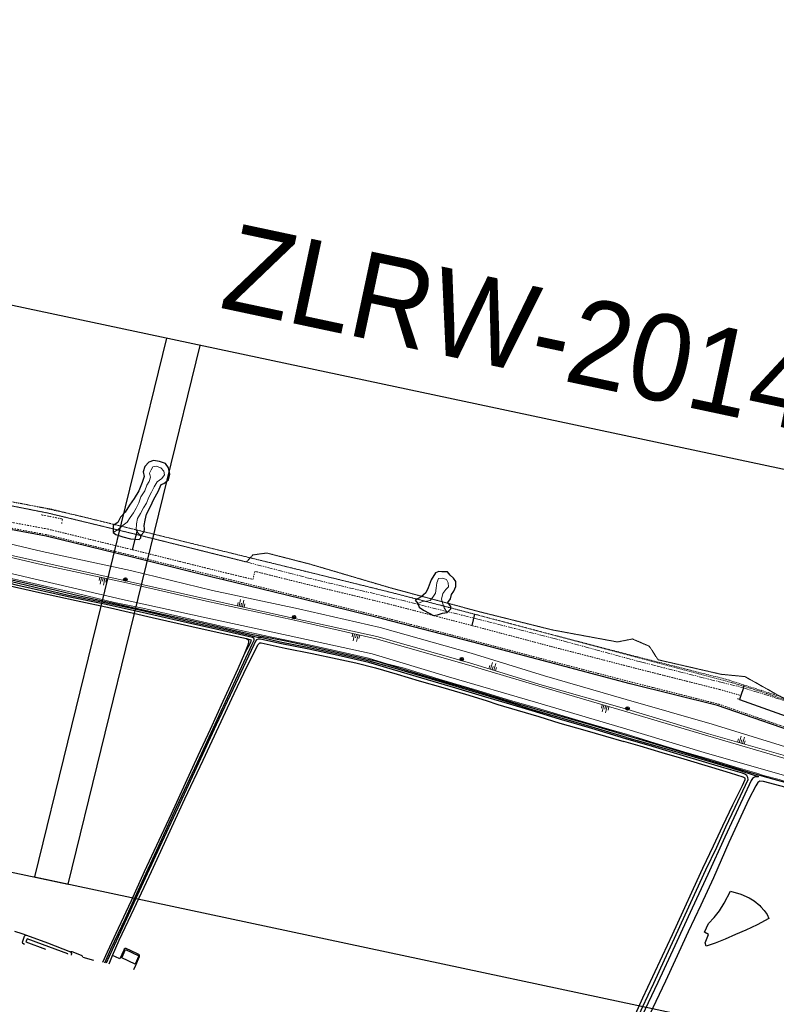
# Model space of a CAD drawing. Header units: metres. Extents: x 63969 to 66809, y 402115 to 403661.
# Tile 25 of 26: x 65438 to 65875, y 403016 to 403585. Entities that reach past the tile are written whole.
import ezdxf
from ezdxf.enums import TextEntityAlignment as Align

# ---------------------------------------------------------------- set-up
doc = ezdxf.new("R2010")
doc.units = ezdxf.units.M
for name, pattern in [('DOT', [0.25, 0, -0.25]), ('HIDDEN', [0.375, 0.25, -0.125]), ('PHANTOM2', [1.25, 0.625, -0.125, 0.125, -0.125, 0.125, -0.125])]:
    doc.linetypes.add(name, pattern=pattern)
doc.layers.get('0').update_dxf_attribs({"linetype": 'CONTINUOUS'})
for name, color, linetype, lineweight in [('BS-DIJKPAAL', 2, 'CONTINUOUS', 25), ('BS-KANT-KREUKELBERM', 35, 'PHANTOM2', 0), ('BS-KRUINLIJN', 253, 'CONTINUOUS', 0), ('BS-PERKOENRIJ', 203, 'DOT', 5), ('BS-RASTER', 253, 'RASTER', 0), ('BS-SYMBOOL-TALUD', 253, 'CONTINUOUS', 0), ('BS-TEENLIJN', 253, 'CONTINUOUS', 0), ('BS-TEENSCHOT-GECONSTRUEERD', 11, 'HIDDEN', 13), ('BS-TEENSCHOT-INGEMETEN', 11, 'HIDDEN', 13), ('BS-TUSSENBERM', 253, 'CONTINUOUS', 0), ('BS-ZANDLIJN', 2, 'HIDDEN', 20), ('TL-3.5mm Tekst', 3, 'CONTINUOUS', 35)]:
    doc.layers.add(name, color=color, linetype=linetype, lineweight=lineweight)
for name, color, linetype in [('BS-INSTEEK-SLOOT-KPN', 253, 'CONTINUOUS'), ('BS-OVERIG-KPN', 253, 'CONTINUOUS'), ('BS-SCHEIDINGSL-TALUDBEKL-NTZ', 253, 'CONTINUOUS'), ('BS-SCHEIDINGSLIJN-TALUDBEKLEDING', 253, 'CONTINUOUS'), ('BS-WATERLIJN-KPN', 253, 'CONTINUOUS')]:
    doc.layers.add(name, color=color, linetype=linetype)
doc.layers.add('TO-Viewport', color=152, linetype='CONTINUOUS', plot=False)
doc.styles.add('StagCAD', font='StagCAD.ttf')
doc.linetypes.add('RASTER', pattern='A,3,-2,[200,RASTER,S=0.75,R=0,X=0,Y=0],-2,3', length=10)

# ---------------------------------------------------------------- blocks, each defined once
blk = doc.blocks.new('S03')
at = {"color": 0}
for p, q in [((-2.01, 0), (-2.01, -2.01)), ((-1, 0), (-1, -4.01)), ((0, 0), (0, -2.01)), ((1, 0), (1, -4.01)), ((2.01, 0), (2.01, -2.01))]:
    blk.add_line(p, q, dxfattribs=at)
blk = doc.blocks.new('S04')
at = {"color": 0}
for p, q in [((-2.01, 0), (-2.01, 2.01)), ((-1, 0), (-1, 4.01)), ((0, 0), (0, 2.01)), ((1, 0), (1, 4.01)), ((2.01, 0), (2.01, 2.01))]:
    blk.add_line(p, q, dxfattribs=at)
blk = doc.blocks.new('132')
at = {"layer": 'BS-DIJKPAAL'}
h = blk.add_hatch(color=256, dxfattribs=at)
h.paths.add_polyline_path([(0, 0), (0, 0.1, 0.414214), (-0.1, 0)])
h.paths.add_polyline_path([(0.1, 0), (0, 0), (0, -0.1, 0.414214)])
for p, q in [((-0.1, 0), (0.1, 0)), ((0, -0.1), (0, 0.1))]:
    blk.add_line(p, q, dxfattribs=at)
blk.add_circle((0, 0), 0.1, dxfattribs=at)

msp = doc.modelspace()

# ---------------------------------------------------------------- linework, layer by layer
at = {"layer": 'BS-INSTEEK-SLOOT-KPN'}
for points in [[(65568.82, 403227.07, 0), (65555.23, 403230.04, 0), (65537.09, 403234.02, 0), (65514.2, 403239.34, 0), (65490.06, 403244.82, 0), (65470.15, 403249.15, 0), (65449.02, 403253.66, 0), (65425.88, 403258.9, 0), (65411.51, 403262.81, 0), (65397.28, 403266.28, 0)], [(65398.65, 403268.85, 0), (65425.24, 403262.93, 0), (65449.75, 403257.32, 0), (65472.33, 403251.95, 0), (65492.71, 403247.61, 0), (65517.62, 403242.04, 0), (65541.27, 403236.68, 0), (65563.04, 403231.74, 0), (65572.43, 403229.6, 0), (65578.64, 403228.56, 0), (65591.57, 403225.91, 0), (65602.96, 403223.57, 0), (65624.55, 403218.67, 0), (65644.04, 403214.15, 0), (65654.93, 403210.94, 0), (65675.23, 403204.8, 0), (65699.41, 403197.62, 0), (65722.56, 403190.6, 0), (65746.65, 403183.63, 0), (65770.1, 403176.78, 0), (65788.91, 403171.33, 0)], [(65489.25, 403039.36, 0), (65491.32, 403044.1, 0), (65495.17, 403052.9, 0), (65503.71, 403071.26, 0), (65513.74, 403092.72, 0), (65523.39, 403113.66, 0), (65533.13, 403134.67, 0), (65543.65, 403156.98, 0), (65552.71, 403176.46, 0), (65561.6, 403195.63, 0), (65569.21, 403211.37, 0), (65575.58, 403223.9, 0), (65576.38, 403224.8, 0), (65577.13, 403224.91, 0), (65580.74, 403224.14, 0), (65591.02, 403221.78, 0), (65606.76, 403218.57, 0), (65621.14, 403215.61, 0), (65631.88, 403213.29, 0), (65643.36, 403210.3, 0), (65655.83, 403206.74, 0), (65668.52, 403202.86, 0), (65682.33, 403198.96, 0), (65695.37, 403195.09, 0), (65707.42, 403191.47, 0), (65714.14, 403189.25, 0), (65725.23, 403185.84, 0), (65737.8, 403182.18, 0), (65750.04, 403178.46, 0), (65764.4, 403174.34, 0), (65776.37, 403170.79, 0), (65786.96, 403167.74, 0)], [(65567.86, 403218.81, 0), (65571, 403224.8, 0), (65571.69, 403226.4, 0), (65568.82, 403227.07, 0)], [(65485.7, 403040.18, 0), (65488.44, 403046.2, 0), (65494.68, 403059.82, 0), (65502.21, 403075.91, 0), (65509.81, 403092.68, 0), (65518.17, 403110.68, 0), (65525.43, 403126.07, 0), (65533.54, 403143.65, 0), (65540.84, 403159.61, 0), (65547.87, 403174.91, 0), (65555.2, 403191.09, 0), (65563.86, 403210.03, 0), (65567.86, 403218.81, 0)], [(65770.68, 402960.18, 0), (65778.19, 402976.73, 0), (65784.52, 402990.56, 0), (65791.94, 403006.41, 0), (65797.95, 403019.65, 0), (65803.82, 403031.91, 0), (65809.28, 403043.84, 0), (65815.11, 403056.31, 0), (65821.35, 403069.78, 0), (65827.28, 403082.78, 0), (65832.68, 403094.52, 0), (65838.73, 403107.57, 0), (65844.17, 403119.01, 0), (65850.04, 403131.12, 0), (65855.68, 403142.38, 0), (65857.22, 403145.78, 0), (65857.2, 403146.62, 0), (65855.96, 403147.21, 0), (65848.67, 403149.48, 0), (65837.83, 403152.77, 0), (65821.86, 403157.55, 0), (65809.21, 403161.29, 0), (65796.5, 403165.06, 0), (65786.96, 403167.74, 0)], [(65788.91, 403171.33, 0), (65810.78, 403164.62, 0), (65830.06, 403158.89, 0), (65850.65, 403152.79, 0), (65858.96, 403150.31, 0), (65868.13, 403147.65, 0), (65883.64, 403143.36, 0), (65888.57, 403141.65, 0), (65889.89, 403140.77, 0), (65891.67, 403138.61, 0), (65894.92, 403133.16, 0), (65899.37, 403127.93, 0), (65908.24, 403119.51, 0), (65915.41, 403112.63, 0)], [(65915.41, 403112.63, 0), (65913.87, 403110.3, 0), (65913.03, 403110.35, 0), (65910.31, 403112.62, 0), (65901.42, 403121.28, 0), (65894.17, 403128.93, 0), (65890.68, 403133.73, 0), (65888.1, 403137.72, 0), (65886.63, 403139.09, 0), (65884.51, 403140.16, 0), (65877.24, 403142.2, 0), (65867.79, 403144.72, 0), (65865.71, 403144.88, 0), (65864.52, 403144.13, 0), (65863.3, 403142.19, 0), (65859.33, 403134.46, 0), (65847.68, 403109.34, 0), (65838.8, 403088.94, 0), (65831.4, 403073.23, 0), (65824.19, 403057.75, 0), (65816.62, 403041.32, 0), (65811.09, 403029.19, 0), (65801.77, 403009.77, 0)], [(65440.41, 403050.51, 0), (65439.47, 403050.98, 0), (65439.26, 403051.77, 0), (65440.44, 403055.21, 0), (65440.81, 403055.63, 0), (65441.44, 403055.77, 0), (65453.67, 403051.45, 0), (65466.89, 403046.28, 0)], [(65466.89, 403046.28, 0), (65467.19, 403045.9, 0), (65467.57, 403045.22, 0), (65467.38, 403044.36, 0)], [(65474.11, 403043.23, 0), (65480.18, 403041.44, 0)]]:
    msp.add_polyline3d(points, dxfattribs=at)
at = {"layer": 'BS-KANT-KREUKELBERM', "ltscale": 5}
msp.add_lwpolyline([(65568.73, 403271.56), (65603.68, 403262.46), (65651.7, 403251.09), (65701.8, 403238.7), (65745.93, 403227.57), (65796.62, 403213.79), (65806.36, 403211.39), (65842.3, 403202.26), (65856.08, 403198.88), (65884.68, 403189.75), (65911.09, 403178.67), (65916.47, 403175.79), (65918.55, 403174.68), (65945.74, 403160.38), (65983.97, 403137.29), (66021.57, 403113.01), (66033.6, 403105.62)], dxfattribs=at)
at = {"layer": 'BS-KRUINLIJN', "flags": 128}
msp.add_lwpolyline([(65882.77, 403157.29), (65835.59, 403171.05), (65787.27, 403185.24), (65739.28, 403199.33), (65697.32, 403211.99), (65643.67, 403227.1), (65595.61, 403238.15), (65545.65, 403248.91), (65499.33, 403259.46), (65448.22, 403270.5), (65399.78, 403281.79)], dxfattribs=at)
at = {"layer": 'BS-KRUINLIJN'}
for points in [[(65507.71, 403286.92, 0), (65506.07, 403288.22, 0), (65504.95, 403290.16, 0), (65505.12, 403293.56, 0), (65505.75, 403296.7, 0), (65507.49, 403299.61, 0), (65509.23, 403302.85, 0), (65510.85, 403305.56, 0), (65512.33, 403308.93, 0), (65513.71, 403311.99, 0), (65515.25, 403315.05, 0), (65517.17, 403317.9, 0), (65519.87, 403319.72, 0), (65521.28, 403321.83, 0), (65520.88, 403324.1, 0), (65519.19, 403326.03, 0), (65516.54, 403326.91, 0), (65514.6, 403326.57, 0), (65513.66, 403324.9, 0), (65512.71, 403322.92, 0), (65513.31, 403320.59, 0), (65512.48, 403318.02, 0), (65511.13, 403316, 0), (65509.97, 403312.74, 0), (65507.58, 403309.16, 0), (65506.4, 403305.82, 0), (65505.02, 403302.74, 0), (65503.31, 403300.04, 0), (65501.55, 403297.29, 0), (65499.72, 403294.5, 0), (65496.63, 403292.33, 0), (65494.57, 403290.29, 0), (65491.63, 403288.62, 0)], [(65882.77, 403157.29, 0), (65835.59, 403171.05, 0), (65787.27, 403185.24, 0), (65739.28, 403199.33, 0), (65697.32, 403211.99, 0), (65643.67, 403227.1, 0), (65595.61, 403238.15, 0), (65545.65, 403248.91, 0), (65499.33, 403259.46, 0), (65448.22, 403270.5, 0), (65399.78, 403281.79, 0)], [(65883.17, 403158.69, 0), (65835.84, 403172.19, 0), (65787.4, 403186.86, 0), (65739.68, 403200.35, 0), (65697.72, 403213.32, 0), (65644.08, 403228.47, 0), (65595.76, 403239.09, 0), (65545.95, 403250.12, 0), (65499.7, 403260.5, 0), (65448.56, 403271.87, 0), (65400.05, 403282.7, 0)], [(65684.83, 403242.4, 0), (65683.12, 403244.96, 0), (65682.21, 403247.36, 0), (65681.58, 403249.98, 0), (65682.37, 403253.36, 0), (65684.1, 403255.6, 0), (65685.54, 403257.23, 0), (65685.4, 403259.43, 0), (65684.33, 403261.48, 0), (65682.11, 403262.21, 0), (65679.69, 403261.93, 0), (65678.86, 403259.51, 0), (65678.41, 403256.33, 0), (65678.02, 403253.5, 0), (65676.59, 403251.14, 0), (65674.93, 403249.2, 0), (65672.88, 403248.95, 0), (65670.45, 403248.75, 0), (65667.86, 403247.51, 0)]]:
    msp.add_polyline3d(points, dxfattribs=at)
at = {"layer": 'BS-OVERIG-KPN'}
for points in [[(65567.86, 403218.81, 0), (65569.72, 403223.65, 0), (65570.17, 403225.29, 0), (65570.07, 403226.16, 0), (65568.82, 403227.07, 0)], [(65434.61, 403058.24, 0), (65438.76, 403056.91, 0), (65441.44, 403055.77, 0)], [(65503.56, 403036.1, 0), (65504.72, 403038.45, 0), (65506.88, 403043.44, 0), (65506.88, 403044.21, 0), (65506.55, 403044.6, 0), (65505.29, 403045.23, 0), (65499.07, 403048.18, 0), (65498.5, 403048.2, 0), (65498.06, 403047.79, 0), (65497.76, 403047.2, 0), (65495.44, 403042.27, 0), (65492.92, 403043.32, 0), (65491.32, 403044.1, 0)], [(65474.11, 403043.23, 0), (65473.73, 403044, 0), (65471.4, 403044.89, 0), (65467.88, 403046.15, 0), (65466.89, 403046.28, 0)]]:
    msp.add_polyline3d(points, dxfattribs=at)
for points in [[(65865.6, 403072.92, 0), (65866.1, 403072.33, 0), (65868.11, 403070.15, 0), (65869.79, 403067.74, 0), (65870.83, 403065.43, 0), (65864.09, 403061.85, 0), (65857.57, 403058.84, 0), (65851.57, 403056.16, 0), (65845.57, 403053.53, 0), (65839.87, 403051.29, 0), (65834.54, 403049.58, 0), (65833.94, 403051.35, 0), (65836.01, 403056.31, 0), (65833.62, 403057.68, 0), (65835.93, 403062.59, 0), (65839.23, 403066.14, 0), (65842.33, 403069.85, 0), (65844.98, 403074.37, 0), (65848.7, 403081.27, 0), (65854.63, 403079.52, 0), (65859.38, 403077.42, 0), (65862.41, 403075.77, 0)], [(65504.33, 403039.13, 0), (65496.61, 403042.67, 0), (65498.85, 403047.54, 0), (65506.56, 403044, 0)]]:
    msp.add_polyline3d(points, close=True, dxfattribs=at)
at = {"layer": 'BS-PERKOENRIJ'}
for points in [[(65360.36, 403307.57), (65408.59, 403298.92), (65453.57, 403290.64), (65503.59, 403278.44), (65551.73, 403266.47), (65572.46, 403261.48), (65573.51, 403265.84), (65573.6, 403266.14), (65602.67, 403258.87), (65650.59, 403247.38), (65699.19, 403234.81), (65746.34, 403222.33), (65795.96, 403209.55), (65842.23, 403197.88), (65854.69, 403194.35)], [(65449.93, 403298.84), (65462.33, 403296.38), (65461.81, 403293.56)], [(65406.25, 403295.99), (65453.09, 403287.33), (65502.06, 403275.38), (65550.77, 403263.43), (65555.5, 403262.26), (65600.09, 403251.37), (65647.61, 403239.66), (65699.76, 403226.12), (65743.38, 403214.63), (65791.18, 403202.18), (65841.67, 403189.42), (65893.88, 403171.36), (65920.6, 403159.17), (65940.17, 403148.16), (65974.45, 403127.73), (66009.33, 403106.21), (66050.89, 403079.91), (66087.94, 403056.32), (66094.02, 403051.72), (66099.19, 403045.19), (66101.82, 403038.2), (66107.9, 402989.76)], [(65853.9, 403192.15), (65852.5, 403192.55)]]:
    msp.add_lwpolyline(points, dxfattribs=at)
at = {"layer": 'BS-RASTER', "flags": 128}
msp.add_lwpolyline([(64747.48, 403346.14), (64729.68, 403334.51), (64717.34, 403328.89), (64714.44, 403327.01), (64712.08, 403323.83), (64714.03, 403314.83), (64717.92, 403307.09), (64723.83, 403299.69), (64733.81, 403293.37), (64738.73, 403297.94), (64754.04, 403316.89), (64761.89, 403326.39), (64774.47, 403341.26), (64789.17, 403358.37), (64797.37, 403367.78), (64804.91, 403376.16), (64811.43, 403383.93), (64813.9, 403386.64), (64815.65, 403387.99), (64817.68, 403388.86), (64820.65, 403389.76), (64824.06, 403390.35), (64827.49, 403390.88), (64830.23, 403391.09), (64834.34, 403391.35), (64837.57, 403391.15), (64839.48, 403390.96), (64850.33, 403389.16), (64866.06, 403385.95), (64883.18, 403381.98), (64896.37, 403379.34), (64911.24, 403376.16), (64926.93, 403372.77), (64944.88, 403368.72), (64962.52, 403364.93), (64980.23, 403361.08), (64996.68, 403357.43), (65007.03, 403355.12), (65016, 403353.21), (65026.07, 403351.12), (65038.13, 403348.62), (65054.64, 403345.09), (65074.77, 403340.9), (65092.72, 403337.13), (65111.01, 403333.14), (65117.3, 403330.53), (65122.35, 403327.37), (65129.18, 403323.35), (65134.54, 403321.45), (65144.56, 403317.55), (65153.05, 403314.66), (65163.71, 403310.09), (65168.78, 403308.86), (65173.13, 403307.98), (65175.29, 403307.44), (65176.61, 403307.37), (65179.12, 403307.3), (65184.27, 403307.91), (65196.95, 403309.51), (65198.45, 403309.52), (65202.27, 403308.89), (65209.16, 403307.24), (65216.59, 403306.14), (65221.27, 403305.81), (65223.56, 403305.41), (65232.17, 403303.56), (65239.14, 403302.71), (65247.89, 403302.58), (65254.35, 403302.34), (65259.5, 403301.35), (65274.02, 403297.93), (65284.36, 403295.46), (65297.61, 403292.48), (65316.82, 403288.12), (65336.97, 403283.64), (65354.26, 403279.54), (65376.32, 403274.61), (65393.36, 403270.6), (65399.35, 403269.37), (65421.31, 403264.52), (65443.29, 403259.7), (65470.8, 403253.38), (65492.38, 403248.16), (65508.8, 403244.79), (65538.21, 403238.19), (65553.36, 403234.64), (65558.51, 403233.5), (65583.34, 403228.14), (65604.02, 403223.78), (65625.79, 403219.02), (65639.28, 403215.87), (65647.34, 403213.53), (65649.91, 403212.76), (65660.01, 403210.09), (65680.2, 403203.86), (65700.68, 403197.83), (65721.35, 403191.46), (65735.12, 403187.69), (65759, 403180.59), (65778.85, 403174.77), (65788.57, 403172.09), (65805.1, 403166.87), (65823.5, 403161.27), (65837.19, 403157.37), (65851.66, 403153.05), (65863.84, 403149.49), (65867.69, 403148.18), (65876.86, 403145.89), (65888.82, 403142.03), (65892.65, 403139.29), (65894.62, 403136.96), (65899.21, 403130.93)], dxfattribs=at)
at = {"layer": 'BS-SCHEIDINGSL-TALUDBEKL-NTZ'}
msp.add_polyline3d([(65856.08, 403198.88, 0), (65856.56, 403200.43, 0)], dxfattribs=at)
at = {"layer": 'BS-SCHEIDINGSLIJN-TALUDBEKLEDING'}
for p, q in [((65502.9, 403278.6), (65505.68, 403289.93)), ((65699.19, 403234.81), (65700.88, 403241.33))]:
    msp.add_line(p, q, dxfattribs=at)
for points in [[(65507.6, 403285.54), (65507.71, 403286.92), (65509.5, 403288.91), (65509.73, 403290.73), (65509.59, 403292.68), (65510.05, 403295.79), (65510.83, 403299.24), (65513.24, 403303.54), (65515.16, 403307.81), (65517.67, 403312.23), (65519.43, 403316.33), (65520.91, 403316.97), (65523.69, 403319.01), (65524.41, 403322.36), (65523.61, 403326.05), (65521.95, 403328.4), (65518.5, 403329.64), (65514.89, 403330.2), (65512.27, 403329.16), (65509.94, 403326.69), (65509.01, 403323.74), (65509.56, 403321.04), (65508.45, 403317.53), (65506.41, 403312.65), (65503.7, 403308.28), (65501.03, 403304.38), (65498.61, 403300.4), (65495.9, 403297.38), (65494.26, 403294.45), (65491.65, 403292.66), (65491.63, 403288.62), (65493.09, 403287.43), (65497.14, 403286.04), (65501.72, 403284.91), (65506.58, 403284.51)], [(65682.02, 403241.97), (65684.83, 403242.4), (65686.98, 403244.38), (65686.87, 403245.85), (65685.09, 403248.06), (65686.7, 403250.26), (65687.21, 403252.71), (65688.58, 403254.76), (65689.71, 403257.47), (65689.81, 403260.27), (65688.45, 403262.19), (65686.5, 403263.96), (65684.91, 403265.85), (65681.74, 403265.84), (65680.04, 403266.1), (65678.01, 403265.26), (65675.62, 403261.18), (65673.86, 403256.56), (65672.49, 403253.67), (65669.69, 403251.39), (65666.35, 403249.57), (65667.86, 403247.51), (65668.52, 403245.44), (65671.18, 403243.67), (65674.34, 403242), (65676.93, 403240.62), (65679.18, 403241.08)]]:
    msp.add_lwpolyline(points, close=True, dxfattribs=at)
for points in [[(66107.03, 402990.6), (66100.75, 403037.87), (66098.27, 403044.8), (66093.28, 403050.96), (66087.52, 403055.31), (66050.26, 403079.12), (66008.58, 403105.51), (65974.05, 403127), (65939.71, 403147.43), (65920.45, 403158.52), (65893.52, 403170.47), (65841.1, 403188.65), (65790.63, 403201.2), (65743.41, 403213.66), (65699.67, 403225.19), (65647.45, 403238.73), (65599.78, 403250.54), (65555.42, 403261.23), (65550.38, 403262.45), (65501.9, 403274.47), (65452.91, 403286.41), (65406.18, 403295.06)], [(65555.42, 403261.23), (65555.5, 403262.26)], [(65856.08, 403198.88), (65854.69, 403194.35), (65853.9, 403192.15), (65897, 403176.63), (65913.13, 403169.03), (65916.47, 403175.79)]]:
    msp.add_lwpolyline(points, dxfattribs=at)
at = {"layer": 'BS-TEENLIJN'}
msp.add_polyline3d([(65397.93, 403273.01, 0), (65445.8, 403261.8, 0), (65497.11, 403249.92, 0), (65543.71, 403239.7, 0), (65592.91, 403229.05, 0), (65641.38, 403218.44, 0), (65685.56, 403205.26, 0), (65735.86, 403190.47, 0), (65786.75, 403175.45, 0), (65833.48, 403161.45, 0), (65881.29, 403147.8, 0)], dxfattribs=at)
at = {"layer": 'BS-TEENSCHOT-GECONSTRUEERD', "ltscale": 3}
msp.add_lwpolyline([(65885.05, 403191.37), (65856.56, 403200.43), (65845.96, 403203.8), (65794.91, 403216.71), (65747.18, 403229.14), (65703.56, 403240.63), (65651.29, 403254.2), (65603.66, 403265.94), (65554.37, 403278), (65505.63, 403289.95), (65456.23, 403302), (65408.99, 403310.74)], dxfattribs=at)
at = {"layer": 'BS-TEENSCHOT-INGEMETEN', "ltscale": 3}
for p, q in [((65633.37, 403258.66), (65483.53, 403295.4)), ((65688.89, 403244.49), (65840.98, 403204.1))]:
    msp.add_line(p, q, dxfattribs=at)
for centre, radius, start, end in [((65245.4, 402324.17), 1000, 76.22349, 81.03591), ((64918.97, 400344.97), 3000, 75.12917, 76.22349), ((65724.21, 402764.34), 455, 57.863, 75.1292)]:
    msp.add_arc(centre, radius, start, end, dxfattribs=at)
at = {"layer": 'BS-TUSSENBERM'}
msp.add_lwpolyline([(65932.6, 403135.49), (65925.52, 403140.2), (65919.76, 403145.25), (65914, 403150.16), (65907.49, 403153.98), (65898.87, 403158.14), (65890.58, 403161.72), (65837.96, 403177.8), (65788.38, 403192.03), (65741.14, 403205.76), (65698.64, 403218.8), (65646.08, 403233.69), (65598.78, 403244.44), (65549.11, 403255.01), (65501.58, 403266.55), (65450.53, 403277.63), (65405.6, 403288.3)], dxfattribs=at)
at = {"layer": 'BS-WATERLIJN-KPN'}
for points in [[(65486.72, 403039.94, 0), (65490.32, 403047.72, 0), (65498.72, 403065.58, 0), (65507.2, 403084.13, 0), (65517.79, 403107.02, 0), (65528.23, 403129.79, 0), (65540.35, 403155.65, 0), (65550.59, 403177.81, 0), (65560.08, 403198.16, 0), (65572.07, 403224.06, 0), (65573.09, 403226.45, 0), (65573.15, 403227.32, 0), (65572.16, 403227.84, 0), (65569.8, 403228.47, 0), (65555.44, 403231.68, 0), (65538.87, 403235.45, 0), (65506.63, 403242.78, 0), (65486.65, 403247.12, 0), (65465.63, 403251.33, 0), (65436.59, 403258, 0), (65415.4, 403263.32, 0), (65397.85, 403267.28, 0)], [(65788.55, 403170.19, 0), (65768.71, 403176.02, 0), (65750.05, 403181.47, 0), (65734.21, 403186.19, 0), (65721.23, 403190.09, 0), (65707.33, 403194.29, 0), (65690.07, 403199.52, 0), (65670.46, 403205.36, 0), (65653.52, 403210.34, 0), (65639.64, 403214.2, 0), (65623.68, 403217.97, 0), (65604.96, 403221.95, 0), (65588.21, 403225.3, 0), (65577, 403227.86, 0), (65575.14, 403227.96, 0), (65569.78, 403229.25, 0), (65555.59, 403232.6, 0), (65538.93, 403236.22, 0), (65506.83, 403243.77, 0), (65486.77, 403248.03, 0), (65465.73, 403252.18, 0), (65436.85, 403259.08, 0), (65415.52, 403264.18, 0), (65397.95, 403268.12, 0)], [(65788.06, 403169.4, 0), (65768.47, 403175.25, 0), (65749.83, 403180.73, 0), (65733.99, 403185.45, 0), (65721.01, 403189.35, 0), (65707.07, 403193.49, 0), (65689.79, 403198.68, 0), (65670.14, 403204.44, 0), (65653.23, 403209.48, 0), (65639.47, 403213.48, 0), (65623.45, 403217.12, 0), (65604.75, 403221.08, 0), (65587.99, 403224.45, 0), (65576.88, 403227.01, 0), (65575.4, 403226.96, 0), (65574.56, 403226.61, 0), (65573.93, 403225.77, 0), (65572.95, 403223.62, 0), (65560.75, 403197.86, 0), (65551.29, 403177.49, 0), (65541.05, 403155.32, 0), (65528.97, 403129.55, 0), (65518.52, 403106.67, 0), (65507.9, 403083.8, 0), (65499.39, 403065.28, 0), (65491.08, 403047.36, 0), (65487.59, 403039.74, 0)], [(65772.43, 402959.61, 0), (65777.86, 402971.14, 0), (65784.16, 402984.85, 0), (65790.94, 402999.23, 0), (65797.77, 403014.27, 0), (65804.28, 403028.12, 0), (65810.41, 403041.68, 0), (65816.31, 403054.2, 0), (65822.51, 403067.69, 0), (65829.05, 403081.82, 0), (65834.46, 403093.58, 0), (65840.71, 403106.7, 0), (65846, 403118.47, 0), (65851.36, 403129.9, 0), (65858.8, 403145.87, 0), (65858.72, 403147.01, 0), (65858.13, 403148.22, 0), (65856.95, 403149, 0), (65855.51, 403149.47, 0), (65843.45, 403152.95, 0), (65821.53, 403159.47, 0), (65803.6, 403164.9, 0), (65788.06, 403169.4, 0)], [(65788.55, 403170.19, 0), (65800.85, 403166.61, 0), (65813.49, 403162.95, 0), (65825.66, 403159.48, 0), (65840.57, 403155, 0), (65854.09, 403150.98, 0), (65861.69, 403148.59, 0), (65864.91, 403147.54, 0)], [(65864.91, 403147.54, 0), (65864.38, 403147.29, 0), (65862.62, 403147.26, 0), (65861.38, 403146.47, 0), (65860.57, 403145.31, 0), (65855.84, 403134.78, 0), (65845.43, 403112.46, 0), (65835.63, 403090.91, 0), (65826.45, 403071.45, 0), (65816.4, 403049.75, 0), (65806.62, 403028.56, 0), (65797.4, 403008.95, 0), (65787.58, 402987.08, 0), (65781.05, 402973.71, 0), (65774.25, 402959.03, 0)], [(65441.54, 403052.92, 0), (65441.19, 403052.01, 0), (65452.45, 403047.77, 0)], [(65465.42, 403044.81, 0), (65465.49, 403045.06, 0), (65450.85, 403050.37, 0), (65441.83, 403053.66, 0), (65441.54, 403052.92, 0)]]:
    msp.add_polyline3d(points, dxfattribs=at)
at = {"layer": 'BS-ZANDLIJN'}
for points in [[(65303.2, 403328.13, 0), (65314.34, 403325.88, 0), (65351.13, 403318.08, 0), (65410.39, 403308.47, 0), (65454.25, 403299.75, 0), (65504.95, 403287.48, 0), (65552.89, 403275.54, 0), (65568.73, 403271.56, 0)], [(65568.73, 403271.56, 0), (65572.37, 403275.62, 0), (65580.4, 403276.74, 0), (65605.09, 403270.41, 0), (65652.65, 403256.41, 0), (65703.47, 403242.79, 0), (65745.62, 403232.29, 0), (65783.28, 403225.33, 0), (65791.96, 403227.04, 0), (65801.69, 403222.86, 0), (65806.79, 403215.02, 0), (65843.26, 403206.63, 0), (65857.02, 403205.31, 0), (65884.68, 403189.75, 0), (65921.2, 403177.96, 0), (65948, 403165.95, 0), (65988.25, 403145.04, 0), (66025.24, 403122.12, 0), (66055.15, 403100.54, 0), (66095.66, 403077.84, 0), (66110.19, 403064.55, 0), (66114.33, 403056.31, 0), (66120.99, 403035.97, 0), (66124.49, 403012.18, 0)]]:
    msp.add_polyline3d(points, dxfattribs=at)
at = {"layer": 'TO-Viewport'}
for points in [[(66216.98, 403253.29), (64656.02, 403584.99), (64589.41, 403271.53), (65465.68, 403085.33)], [(65522.44, 403400.87), (65446.1, 403089.49)], [(65465.68, 403085.33), (65541.91, 403396.74)], [(65446.1, 403089.49), (65998.02, 402972.14), (66016.38, 402858.97), (66276.42, 402886.97), (66216.98, 403253.29)]]:
    msp.add_lwpolyline(points, dxfattribs=at)

# ---------------------------------------------------------------- block references
at = {"layer": 'BS-DIJKPAAL', "xscale": 10, "yscale": 10, "zscale": 10}
for p in [(65498.67, 403261.47), (65596.27, 403239.67), (65693.23, 403215.4), (65789.09, 403186.92)]:
    msp.add_blockref('132', p, dxfattribs=at)
at = {"layer": 'BS-SYMBOOL-TALUD'}
for name, p, rotation in [('S04', (65485.87, 403262.37), 167.8092826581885), ('S03', (65565.45, 403245.8), 167.5148754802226), ('S04', (65632.27, 403229.72), 167.0504862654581), ('S03', (65710.85, 403209.26), 162.8272439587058), ('S04', (65776.45, 403188.42), 163.6301553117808), ('S03', (65854.71, 403166.81), 164.0718469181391)]:
    msp.add_blockref(name, p, dxfattribs=dict(at, rotation=rotation))

# ---------------------------------------------------------------- texts
at = {"layer": 'TL-3.5mm Tekst', "style": 'StagCAD', "width": 0.96}
msp.add_text('ZLRW-2014-01103 ', height=50, rotation=348.0032, dxfattribs=at).set_placement((65833.27, 403384.6), align=Align.MIDDLE)

doc.saveas('drawing.dxf')
